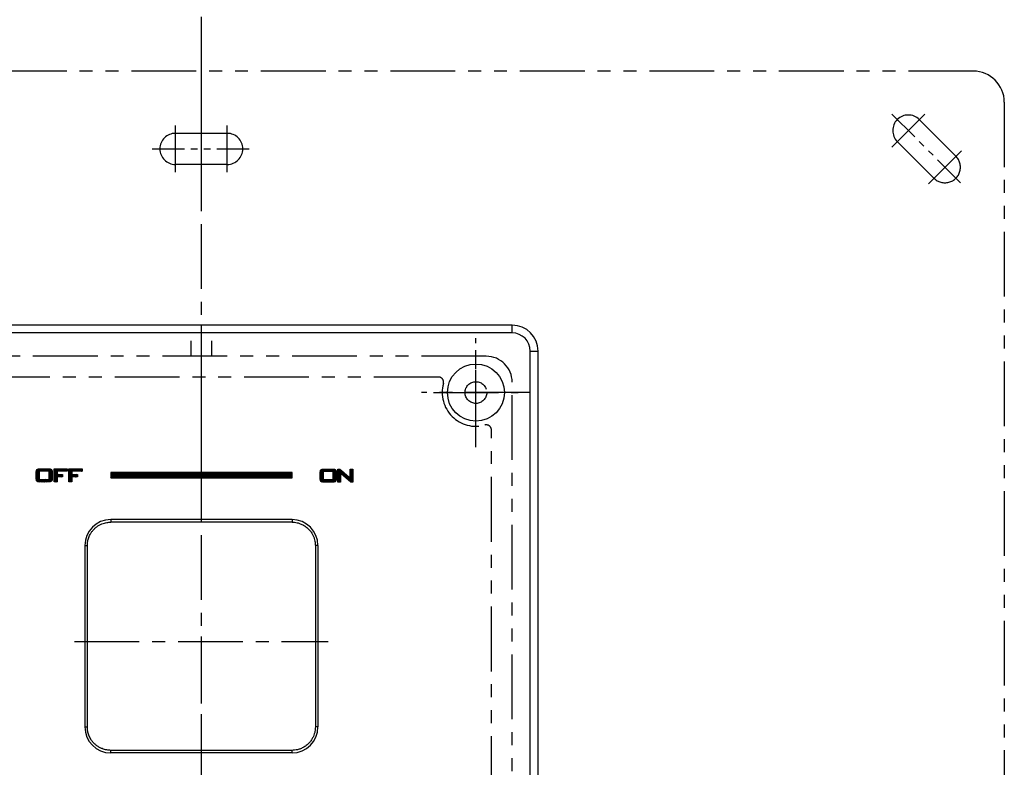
# Model space of a CAD drawing. Extents: x -5523 to -4929, y 1621 to 2041.
# Tile 5 of 7: x -5368 to -5273, y 1822 to 1894. Entities that reach past the tile are written whole.
import ezdxf

# ---------------------------------------------------------------- set-up
doc = ezdxf.new("R2010")
doc.units = 0
doc.header["$LTSCALE"] = 5
doc.header["$MEASUREMENT"] = 0
doc.linetypes.add('CENTER', pattern=[2, 1.25, -0.25, 0.25, -0.25])
doc.linetypes.add('PHANTOM', pattern=[2.5, 1.25, -0.25, 0.25, -0.25, 0.25, -0.25])
doc.layers.get('0').update_dxf_attribs({"color": 2, "linetype": 'CONTINUOUS'})
for name, color, linetype in [('CL', 1, 'CENTER'), ('D', 2, 'CONTINUOUS'), ('PH', 3, 'PHANTOM')]:
    doc.layers.add(name, color=color, linetype=linetype)
pattern_1 = [(45, (-7336.85715, 1806.811516), (-0.0220970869, 0.0220970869), []), (135, (-7336.85715, 1806.811516), (-0.0220970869, -0.0220970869), [])]

# ---------------------------------------------------------------- blocks, each defined once
blk = doc.blocks.new('A$C68261A34')
at = {"layer": 'PH', "ltscale": 3}
blk.add_line((0, -78.258), (0, 78.258), dxfattribs=at)
at = {"layer": 'PH'}
for p, q in [((74.5, 77.5), (-74.5, 77.5)), ((77.5, 74.5), (77.5, -74.5)), ((66.641, 70.177), (69.823, 73.359)), ((-2.5, 67.75), (-2.5, 72.25)), ((2.5, 67.75), (2.5, 72.25)), ((72.828, 69.293), (69.293, 72.828)), ((2.5, 71.5), (-2.5, 71.5)), ((67.172, 70.707), (70.707, 67.172)), ((70.177, 66.641), (73.359, 69.823)), ((2.5, 68.489), (-2.5, 68.489)), ((-1, 51.5), (-1, 50)), ((1, 50), (1, 51.5)), ((26.5, 41.25), (26.5, 51.75)), ((27.5, 50), (-27.5, 50)), ((22.886, 48), (-22.886, 48)), ((30, -47.5), (30, 47.5)), ((31.75, 46.5), (21.25, 46.5)), ((28, -42.886), (28, 42.886))]:
    blk.add_line(p, q, dxfattribs=at)
at = {"layer": 'PH', "ltscale": 0.5}
for p, q in [((66.641, 73.359), (73.359, 66.641)), ((-4.75, 70), (4.75, 70))]:
    blk.add_line(p, q, dxfattribs=at)
at = {"layer": 'PH'}
blk.add_circle((26.5, 46.5), 1.05, dxfattribs=at)
for centre, radius, start, end in [((74.5, 74.5), 3, 0, 90), ((68.232, 71.768), 1.5, 45, 225), ((-2.5, 70), 1.5, 90, 270), ((2.5, 70), 1.5, 270, 90), ((71.768, 68.232), 1.5, 225, 45), ((27.5, 47.5), 2.5, 0, 90), ((22.886, 47.5), 0.5, 344.53399, 90), ((26.5, 46.5), 3.25, 164.53399, 285.46601), ((27.5, 42.886), 0.5, 0, 105.46601)]:
    blk.add_arc(centre, radius, start, end, dxfattribs=at)

msp = doc.modelspace()

# ---------------------------------------------------------------- hatches: boundary and pattern name
at = {"layer": 'D', "ltscale": 0.6}
h = msp.add_hatch(dxfattribs=at)
h.set_pattern_fill('ANSI37', color=256, scale=0.25, style=0)
h.set_pattern_definition(pattern_1)
h.paths.add_polyline_path([(-5366.058, 1849.815), (-5365.099, 1849.815), (-5365.099, 1850.606), (-5366.058, 1850.606)], flags=16)
h.paths.add_polyline_path([(-5363.2, 1849.58), (-5363.2, 1850.83), (-5361.936, 1850.83), (-5361.936, 1850.611), (-5362.909, 1850.611), (-5362.909, 1850.282), (-5362.382, 1850.282), (-5362.382, 1850.054), (-5362.909, 1850.054), (-5362.909, 1849.58)])
h.paths.add_polyline_path([(-5364.631, 1849.58), (-5364.631, 1850.83), (-5363.367, 1850.83), (-5363.367, 1850.611), (-5364.34, 1850.611), (-5364.34, 1850.282), (-5363.814, 1850.282), (-5363.814, 1850.054), (-5364.34, 1850.054), (-5364.34, 1849.58)])
h.paths.add_polyline_path([(-5366.349, 1850.534), (-5366.342, 1850.636), (-5366.32, 1850.713), (-5366.285, 1850.767), (-5366.229, 1850.802), (-5366.147, 1850.823), (-5366.039, 1850.83), (-5365.119, 1850.83), (-5365.011, 1850.823), (-5364.929, 1850.802), (-5364.873, 1850.767), (-5364.838, 1850.713), (-5364.817, 1850.636), (-5364.809, 1850.534), (-5364.809, 1849.875), (-5364.817, 1849.773), (-5364.838, 1849.695), (-5364.873, 1849.642), (-5364.929, 1849.607), (-5365.011, 1849.587), (-5365.119, 1849.58), (-5366.039, 1849.58), (-5366.147, 1849.587), (-5366.229, 1849.607), (-5366.285, 1849.642), (-5366.32, 1849.695), (-5366.342, 1849.773), (-5366.349, 1849.875)])
h = msp.add_hatch(dxfattribs=at)
h.set_pattern_fill('ANSI37', color=256, scale=0.75, style=0)
h.set_pattern_definition([(45, (-7336.85715, 1806.81152), (-0.0662912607, 0.0662912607), []), (135, (-7336.85715, 1806.81152), (-0.0662912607, -0.0662912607), [])])
h.paths.add_polyline_path([(-5359.162, 1849.983), (-5341.661, 1849.983), (-5341.661, 1850.483), (-5359.162, 1850.483)])
h = msp.add_hatch(dxfattribs=at)
h.set_pattern_fill('ANSI37', color=256, scale=0.25, style=0)
h.set_pattern_definition(pattern_1)
h.paths.add_polyline_path([(-5338.647, 1849.796), (-5337.689, 1849.796), (-5337.689, 1850.587), (-5338.647, 1850.587)], flags=16)
h.paths.add_polyline_path([(-5337.259, 1849.561), (-5337.259, 1850.811), (-5337.06, 1850.811), (-5336.18, 1850.074), (-5336.151, 1850.05), (-5336.125, 1850.027), (-5336.101, 1850.005), (-5336.079, 1849.983), (-5336.058, 1849.96), (-5336.038, 1849.938), (-5336.042, 1850.001), (-5336.046, 1850.051), (-5336.048, 1850.087), (-5336.049, 1850.114), (-5336.05, 1850.136), (-5336.05, 1850.154), (-5336.05, 1850.811), (-5335.789, 1850.811), (-5335.789, 1849.561), (-5335.988, 1849.561), (-5336.905, 1850.333), (-5336.927, 1850.352), (-5336.946, 1850.37), (-5336.963, 1850.386), (-5336.979, 1850.402), (-5336.995, 1850.418), (-5337.009, 1850.434), (-5337.006, 1850.397), (-5337.003, 1850.36), (-5337, 1850.325), (-5336.999, 1850.292), (-5336.998, 1850.263), (-5336.998, 1850.236), (-5336.998, 1849.561)])
h.paths.add_polyline_path([(-5338.938, 1850.515), (-5338.931, 1850.617), (-5338.91, 1850.694), (-5338.874, 1850.748), (-5338.819, 1850.783), (-5338.736, 1850.804), (-5338.628, 1850.811), (-5337.709, 1850.811), (-5337.601, 1850.804), (-5337.519, 1850.783), (-5337.463, 1850.748), (-5337.427, 1850.694), (-5337.406, 1850.617), (-5337.399, 1850.515), (-5337.399, 1849.856), (-5337.406, 1849.754), (-5337.427, 1849.676), (-5337.463, 1849.623), (-5337.519, 1849.588), (-5337.601, 1849.567), (-5337.709, 1849.561), (-5338.628, 1849.561), (-5338.736, 1849.567), (-5338.819, 1849.588), (-5338.874, 1849.623), (-5338.91, 1849.676), (-5338.931, 1849.754), (-5338.938, 1849.856)])

# ---------------------------------------------------------------- linework, layer by layer
at = {"color": 7, "linetype": 'Continuous'}
for p, q in [((-5320.415, 1864.691), (-5380.415, 1864.691)), ((-5320.415, 1863.941), (-5320.415, 1864.691)), ((-5320.415, 1863.941), (-5380.415, 1863.941)), ((-5318.665, 1762.191), (-5318.665, 1862.191)), ((-5318.665, 1862.191), (-5317.915, 1862.191)), ((-5317.915, 1762.191), (-5317.915, 1862.191)), ((-5341.665, 1845.941), (-5359.165, 1845.941)), ((-5359.16, 1845.941), (-5359.159, 1845.694)), ((-5341.659, 1845.694), (-5359.159, 1845.694)), ((-5341.665, 1845.941), (-5341.665, 1845.693)), ((-5361.665, 1843.441), (-5361.665, 1825.941)), ((-5361.665, 1843.441), (-5361.417, 1843.441)), ((-5339.165, 1843.441), (-5339.413, 1843.441)), ((-5339.165, 1843.441), (-5339.165, 1825.941)), ((-5361.665, 1825.941), (-5361.417, 1825.941)), ((-5339.165, 1825.941), (-5339.413, 1825.941)), ((-5359.165, 1823.441), (-5359.166, 1823.689)), ((-5341.665, 1823.441), (-5359.165, 1823.441)), ((-5341.665, 1823.441), (-5341.665, 1823.689))]:
    msp.add_line(p, q, dxfattribs=at)
msp.add_circle((-5323.916, 1858.191), 2.75, dxfattribs=at)
for centre, radius, start, end in [((-5320.415, 1862.191), 2.5, 0, 90), ((-5320.415, 1862.191), 1.75, 0, 90), ((-5359.165, 1843.441), 2.5, 90, 180), ((-5341.665, 1843.441), 2.5, 360, 90), ((-5359.165, 1825.941), 2.5, 180, 270), ((-5341.665, 1825.941), 2.5, 270, 360)]:
    msp.add_arc(centre, radius, start, end, dxfattribs=at)
for points in [[(-5361.417, 1843.441), (-5361.414, 1843.568), (-5361.401, 1843.708), (-5361.377, 1843.863), (-5361.338, 1844.033), (-5361.28, 1844.216), (-5361.197, 1844.412), (-5361.083, 1844.621), (-5360.931, 1844.838), (-5360.741, 1845.05), (-5360.517, 1845.242), (-5360.27, 1845.404), (-5360.017, 1845.526), (-5359.776, 1845.609), (-5359.555, 1845.659), (-5359.352, 1845.686), (-5359.166, 1845.693)], [(-5341.665, 1845.693), (-5341.423, 1845.68), (-5341.156, 1845.635), (-5340.867, 1845.547), (-5340.556, 1845.401), (-5340.245, 1845.189), (-5339.973, 1844.926), (-5339.763, 1844.646), (-5339.615, 1844.372), (-5339.516, 1844.112), (-5339.455, 1843.869), (-5339.423, 1843.645), (-5339.413, 1843.441)], [(-5361.417, 1825.941), (-5361.418, 1826.019), (-5361.418, 1826.103), (-5361.418, 1826.195), (-5361.418, 1826.294), (-5361.418, 1826.403), (-5361.418, 1826.522), (-5361.418, 1826.652), (-5361.418, 1826.794), (-5361.418, 1826.95), (-5361.418, 1827.123), (-5361.418, 1827.319), (-5361.418, 1827.541), (-5361.418, 1827.792), (-5361.418, 1828.073), (-5361.418, 1828.385), (-5361.418, 1828.726), (-5361.418, 1829.097), (-5361.418, 1829.5), (-5361.418, 1829.941), (-5361.418, 1830.422), (-5361.418, 1830.903), (-5361.418, 1831.335), (-5361.418, 1831.715), (-5361.418, 1832.052), (-5361.418, 1832.354), (-5361.418, 1832.629), (-5361.418, 1832.885), (-5361.418, 1833.135), (-5361.418, 1833.379), (-5361.418, 1833.618), (-5361.418, 1833.845), (-5361.418, 1834.048), (-5361.418, 1834.225), (-5361.418, 1834.381), (-5361.418, 1834.521), (-5361.418, 1834.652), (-5361.418, 1834.782), (-5361.418, 1834.915), (-5361.418, 1835.061), (-5361.418, 1835.225), (-5361.418, 1835.411), (-5361.418, 1835.622), (-5361.418, 1835.854), (-5361.418, 1836.093), (-5361.418, 1836.338), (-5361.418, 1836.589), (-5361.418, 1836.851), (-5361.418, 1837.133), (-5361.418, 1837.439), (-5361.418, 1837.775), (-5361.418, 1838.146), (-5361.418, 1838.556), (-5361.418, 1839.013), (-5361.418, 1839.508), (-5361.418, 1839.999), (-5361.418, 1840.442), (-5361.418, 1840.829), (-5361.418, 1841.174), (-5361.418, 1841.483), (-5361.418, 1841.757), (-5361.418, 1842), (-5361.418, 1842.213), (-5361.418, 1842.401), (-5361.418, 1842.569), (-5361.418, 1842.721), (-5361.418, 1842.858), (-5361.418, 1842.98), (-5361.418, 1843.091), (-5361.418, 1843.19), (-5361.418, 1843.281), (-5361.418, 1843.364), (-5361.417, 1843.441)], [(-5339.413, 1843.441), (-5339.413, 1842.953), (-5339.413, 1842.414), (-5339.413, 1841.81), (-5339.413, 1841.141), (-5339.413, 1840.484), (-5339.413, 1839.881), (-5339.413, 1839.347), (-5339.413, 1838.87), (-5339.413, 1838.443), (-5339.413, 1838.058), (-5339.413, 1837.709), (-5339.413, 1837.395), (-5339.413, 1837.109), (-5339.413, 1836.847), (-5339.413, 1836.604), (-5339.413, 1836.366), (-5339.413, 1836.129), (-5339.413, 1835.894), (-5339.413, 1835.661), (-5339.413, 1835.443), (-5339.413, 1835.251), (-5339.413, 1835.083), (-5339.413, 1834.934), (-5339.413, 1834.798), (-5339.413, 1834.667), (-5339.413, 1834.535), (-5339.413, 1834.395), (-5339.413, 1834.24), (-5339.413, 1834.063), (-5339.413, 1833.862), (-5339.413, 1833.637), (-5339.413, 1833.403), (-5339.413, 1833.168), (-5339.413, 1832.932), (-5339.413, 1832.695), (-5339.413, 1832.446), (-5339.413, 1832.177), (-5339.413, 1831.886), (-5339.413, 1831.568), (-5339.413, 1831.218), (-5339.413, 1830.839), (-5339.413, 1830.425), (-5339.413, 1829.974), (-5339.413, 1829.484), (-5339.413, 1828.942), (-5339.413, 1828.337), (-5339.413, 1827.669), (-5339.413, 1827.022), (-5339.413, 1826.449), (-5339.413, 1825.941)], [(-5359.166, 1823.689), (-5359.349, 1823.697), (-5359.549, 1823.722), (-5359.767, 1823.771), (-5360.003, 1823.851), (-5360.252, 1823.969), (-5360.501, 1824.128), (-5360.729, 1824.321), (-5360.925, 1824.536), (-5361.079, 1824.755), (-5361.195, 1824.965), (-5361.278, 1825.162), (-5361.337, 1825.346), (-5361.377, 1825.517), (-5361.401, 1825.673), (-5361.414, 1825.814), (-5361.417, 1825.941)], [(-5339.413, 1825.941), (-5339.422, 1825.741), (-5339.453, 1825.521), (-5339.512, 1825.283), (-5339.607, 1825.029), (-5339.748, 1824.762), (-5339.947, 1824.486), (-5340.213, 1824.221), (-5340.524, 1824), (-5340.843, 1823.845), (-5341.141, 1823.751), (-5341.415, 1823.703), (-5341.665, 1823.689)], [(-5350.415, 1823.688), (-5350.55, 1823.688), (-5350.692, 1823.688), (-5350.843, 1823.688), (-5351.006, 1823.688), (-5351.181, 1823.688), (-5351.372, 1823.688), (-5351.58, 1823.688), (-5351.806, 1823.688), (-5352.053, 1823.688), (-5352.322, 1823.688), (-5352.618, 1823.688), (-5352.943, 1823.688), (-5353.284, 1823.689), (-5353.615, 1823.689), (-5353.903, 1823.689), (-5354.153, 1823.689), (-5354.385, 1823.689), (-5354.615, 1823.689), (-5354.868, 1823.689), (-5355.154, 1823.689), (-5355.467, 1823.689), (-5355.808, 1823.689), (-5356.183, 1823.689), (-5356.584, 1823.689), (-5356.972, 1823.689), (-5357.318, 1823.689), (-5357.624, 1823.689), (-5357.9, 1823.689), (-5358.147, 1823.689), (-5358.367, 1823.689), (-5358.569, 1823.689), (-5358.758, 1823.689), (-5358.952, 1823.689), (-5359.166, 1823.689)], [(-5341.665, 1823.689), (-5342.104, 1823.689), (-5342.508, 1823.689), (-5342.93, 1823.689), (-5343.393, 1823.689), (-5343.901, 1823.689), (-5344.462, 1823.689), (-5345.073, 1823.689), (-5345.71, 1823.689), (-5346.331, 1823.689), (-5346.892, 1823.689), (-5347.389, 1823.689), (-5347.836, 1823.688), (-5348.238, 1823.688), (-5348.603, 1823.688), (-5348.935, 1823.688), (-5349.238, 1823.688), (-5349.514, 1823.688), (-5349.767, 1823.688), (-5349.999, 1823.688), (-5350.214, 1823.688), (-5350.415, 1823.688)]]:
    msp.add_spline(points, degree=3, dxfattribs=at)
at = {"layer": 'CL', "color": 1}
for p, q in [((-5350.416, 1758.191), (-5350.416, 1988.109)), ((-5323.916, 1854.105), (-5323.916, 1862.277)), ((-5328.002, 1858.191), (-5319.83, 1858.191))]:
    msp.add_line(p, q, dxfattribs=at)
at = {"layer": 'CL'}
msp.add_line((-5362.666, 1834.191), (-5338.166, 1834.191), dxfattribs=at)
at = {"layer": 'D'}
for points in [[(-5366.349, 1850.534), (-5366.342, 1850.636), (-5366.32, 1850.713), (-5366.285, 1850.767), (-5366.229, 1850.802), (-5366.147, 1850.823), (-5366.039, 1850.83), (-5365.119, 1850.83), (-5365.011, 1850.823), (-5364.929, 1850.802), (-5364.873, 1850.767), (-5364.838, 1850.713), (-5364.817, 1850.636), (-5364.809, 1850.534), (-5364.809, 1849.875), (-5364.817, 1849.773), (-5364.838, 1849.695), (-5364.873, 1849.642), (-5364.929, 1849.607), (-5365.011, 1849.587), (-5365.119, 1849.58), (-5366.039, 1849.58), (-5366.147, 1849.587), (-5366.229, 1849.607), (-5366.285, 1849.642), (-5366.32, 1849.695), (-5366.342, 1849.773), (-5366.349, 1849.875)], [(-5366.058, 1849.815), (-5365.099, 1849.815), (-5365.099, 1850.606), (-5366.058, 1850.606)], [(-5364.631, 1849.58), (-5364.631, 1850.83), (-5363.367, 1850.83), (-5363.367, 1850.611), (-5364.34, 1850.611), (-5364.34, 1850.282), (-5363.814, 1850.282), (-5363.814, 1850.054), (-5364.34, 1850.054), (-5364.34, 1849.58)], [(-5363.2, 1849.58), (-5363.2, 1850.83), (-5361.936, 1850.83), (-5361.936, 1850.611), (-5362.909, 1850.611), (-5362.909, 1850.282), (-5362.382, 1850.282), (-5362.382, 1850.054), (-5362.909, 1850.054), (-5362.909, 1849.58)], [(-5359.162, 1849.983), (-5341.661, 1849.983), (-5341.661, 1850.483), (-5359.162, 1850.483)], [(-5338.938, 1850.515), (-5338.931, 1850.617), (-5338.91, 1850.694), (-5338.874, 1850.748), (-5338.819, 1850.783), (-5338.736, 1850.804), (-5338.628, 1850.811), (-5337.709, 1850.811), (-5337.601, 1850.804), (-5337.519, 1850.783), (-5337.463, 1850.748), (-5337.427, 1850.694), (-5337.406, 1850.617), (-5337.399, 1850.515), (-5337.399, 1849.856), (-5337.406, 1849.754), (-5337.427, 1849.676), (-5337.463, 1849.623), (-5337.519, 1849.588), (-5337.601, 1849.567), (-5337.709, 1849.561), (-5338.628, 1849.561), (-5338.736, 1849.567), (-5338.819, 1849.588), (-5338.874, 1849.623), (-5338.91, 1849.676), (-5338.931, 1849.754), (-5338.938, 1849.856)], [(-5337.259, 1849.561), (-5337.259, 1850.811), (-5337.06, 1850.811), (-5336.18, 1850.074), (-5336.151, 1850.05), (-5336.125, 1850.027), (-5336.101, 1850.005), (-5336.079, 1849.983), (-5336.058, 1849.96), (-5336.038, 1849.938), (-5336.042, 1850.001), (-5336.046, 1850.051), (-5336.048, 1850.087), (-5336.049, 1850.114), (-5336.05, 1850.136), (-5336.05, 1850.154), (-5336.05, 1850.811), (-5335.789, 1850.811), (-5335.789, 1849.561), (-5335.988, 1849.561), (-5336.905, 1850.333), (-5336.927, 1850.352), (-5336.946, 1850.37), (-5336.963, 1850.386), (-5336.979, 1850.402), (-5336.995, 1850.418), (-5337.009, 1850.434), (-5337.006, 1850.397), (-5337.003, 1850.36), (-5337, 1850.325), (-5336.999, 1850.292), (-5336.998, 1850.263), (-5336.998, 1850.236), (-5336.998, 1849.561)]]:
    msp.add_lwpolyline(points, close=True, dxfattribs=at)
at = {"layer": 'D', "ltscale": 0.6}
msp.add_lwpolyline([(-5338.647, 1849.796), (-5337.689, 1849.796), (-5337.689, 1850.587), (-5338.647, 1850.587)], close=True, dxfattribs=at)

# ---------------------------------------------------------------- block references
at = {"layer": 'D'}
msp.add_blockref('A$C68261A34', (-5350.416, 1811.691), dxfattribs=at)

doc.saveas('drawing.dxf')
